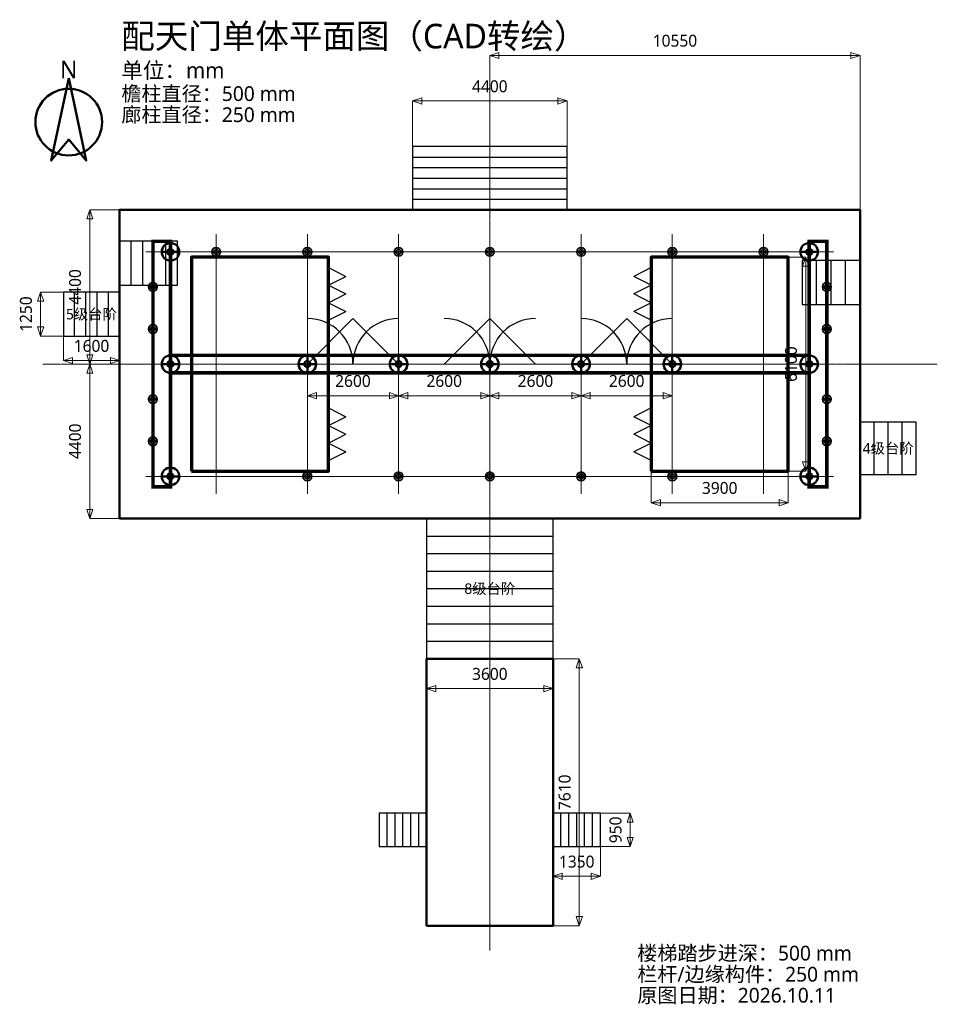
# Model space of a CAD drawing. Header units: millimetres. Extents: x -13396 to 12750, y -13848 to 14217.
import ezdxf
from ezdxf.enums import TextEntityAlignment as Align

# ---------------------------------------------------------------- set-up
doc = ezdxf.new("R2010")
doc.units = ezdxf.units.MM
doc.linetypes.add('CENTER', pattern=[5.08, 3.175, -0.635, 0.635, -0.635])
doc.linetypes.add('DASHED', pattern=[1.524, 1.27, -0.254])
for name, color, linetype, lineweight in [('00_OUTLINE', 7, 'CONTINUOUS', 50), ('A_COLUMN_250', 42, 'CONTINUOUS', 35), ('A_COLUMN_500', 2, 'CONTINUOUS', 50), ('A_DOOR', 3, 'CONTINUOUS', 25), ('A_GRID', 8, 'DASHED', 18), ('A_RAIL', 6, 'CONTINUOUS', 25), ('A_STAIR', 4, 'CONTINUOUS', 25), ('A_WALL', 1, 'CONTINUOUS', 70), ('CENTER', 9, 'CENTER', 18), ('DIMENSION', 7, 'CONTINUOUS', 18), ('TEXT', 7, 'CONTINUOUS', 18)]:
    doc.layers.add(name, color=color, linetype=linetype, lineweight=lineweight)
doc.styles.get("Standard").update_dxf_attribs({"font": 'Microsoft YaHei'})

msp = doc.modelspace()

# ---------------------------------------------------------------- linework, layer by layer
at = {"layer": '00_OUTLINE'}
for points in [[(-12000, 12550), (-12500, 10200), (-12000, 10800), (-11500, 10200)], [(-10550, 0), (10550, 0), (10550, 8800), (-10550, 8800)], [(-1800, -11610), (1800, -11610), (1800, -4000), (-1800, -4000)]]:
    msp.add_lwpolyline(points, close=True, dxfattribs=at)
msp.add_circle((-12000, 11300), 950, dxfattribs=at)
at = {"layer": 'A_COLUMN_250'}
for p, q in [((-7925, 7600), (-7675, 7600)), ((-7800, 7475), (-7800, 7725)), ((-5325, 7600), (-5075, 7600)), ((-5200, 7475), (-5200, 7725)), ((-2725, 7600), (-2475, 7600)), ((-2600, 7475), (-2600, 7725)), ((-125, 7600), (125, 7600)), ((0, 7475), (0, 7725)), ((2475, 7600), (2725, 7600)), ((2600, 7475), (2600, 7725)), ((5075, 7600), (5325, 7600)), ((5200, 7475), (5200, 7725)), ((7675, 7600), (7925, 7600)), ((7800, 7475), (7800, 7725)), ((-9725, 6600), (-9475, 6600)), ((-9600, 6475), (-9600, 6725)), ((9475, 6600), (9725, 6600)), ((9600, 6475), (9600, 6725)), ((-9725, 5400), (-9475, 5400)), ((-9600, 5275), (-9600, 5525)), ((9475, 5400), (9725, 5400)), ((9600, 5275), (9600, 5525)), ((-9725, 3400), (-9475, 3400)), ((-9600, 3275), (-9600, 3525)), ((9475, 3400), (9725, 3400)), ((9600, 3275), (9600, 3525)), ((-9600, 2075), (-9600, 2325)), ((9600, 2075), (9600, 2325)), ((-9725, 2200), (-9475, 2200)), ((9475, 2200), (9725, 2200)), ((-5325, 1200), (-5075, 1200)), ((-5200, 1075), (-5200, 1325)), ((-2725, 1200), (-2475, 1200)), ((-2600, 1075), (-2600, 1325)), ((-125, 1200), (125, 1200)), ((0, 1075), (0, 1325)), ((2475, 1200), (2725, 1200)), ((2600, 1075), (2600, 1325)), ((5075, 1200), (5325, 1200)), ((5200, 1075), (5200, 1325))]:
    msp.add_line(p, q, dxfattribs=at)
for centre, radius in [((-7800, 7600), 125), ((-7800, 7600), 70), ((-5200, 7600), 125), ((-5200, 7600), 70), ((-2600, 7600), 125), ((-2600, 7600), 70), ((0, 7600), 125), ((0, 7600), 70), ((2600, 7600), 125), ((2600, 7600), 70), ((5200, 7600), 125), ((5200, 7600), 70), ((7800, 7600), 125), ((7800, 7600), 70), ((-9600, 6600), 125), ((-9600, 6600), 70), ((9600, 6600), 125), ((9600, 6600), 70), ((-9600, 5400), 125), ((-9600, 5400), 70), ((9600, 5400), 125), ((9600, 5400), 70), ((-9600, 3400), 125), ((-9600, 3400), 70), ((9600, 3400), 125), ((9600, 3400), 70), ((-9600, 2200), 125), ((-9600, 2200), 70), ((9600, 2200), 125), ((9600, 2200), 70), ((-5200, 1200), 125), ((-5200, 1200), 70), ((-2600, 1200), 125), ((-2600, 1200), 70), ((0, 1200), 125), ((0, 1200), 70), ((2600, 1200), 125), ((2600, 1200), 70), ((5200, 1200), 125), ((5200, 1200), 70)]:
    msp.add_circle(centre, radius, dxfattribs=at)
at = {"layer": 'A_COLUMN_500'}
for p, q in [((-9350, 7600), (-8850, 7600)), ((-9100, 7350), (-9100, 7850)), ((8850, 7600), (9350, 7600)), ((9100, 7350), (9100, 7850)), ((-9100, 4150), (-9100, 4650)), ((-9100, 4150), (-9100, 4650)), ((-5200, 4150), (-5200, 4650)), ((-2600, 4150), (-2600, 4650)), ((0, 4150), (0, 4650)), ((2600, 4150), (2600, 4650)), ((5200, 4150), (5200, 4650)), ((9100, 4150), (9100, 4650)), ((9100, 4150), (9100, 4650)), ((-9350, 4400), (-8850, 4400)), ((-9350, 4400), (-8850, 4400)), ((-5450, 4400), (-4950, 4400)), ((-2850, 4400), (-2350, 4400)), ((-250, 4400), (250, 4400)), ((2350, 4400), (2850, 4400)), ((4950, 4400), (5450, 4400)), ((8850, 4400), (9350, 4400)), ((8850, 4400), (9350, 4400)), ((-9100, 950), (-9100, 1450)), ((9100, 950), (9100, 1450)), ((-9350, 1200), (-8850, 1200)), ((8850, 1200), (9350, 1200))]:
    msp.add_line(p, q, dxfattribs=at)
for centre, radius in [((-9100, 7600), 250), ((-9100, 7600), 87.5), ((9100, 7600), 250), ((9100, 7600), 87.5), ((-9100, 4400), 250), ((-9100, 4400), 250), ((-5200, 4400), 250), ((-2600, 4400), 250), ((0, 4400), 250), ((2600, 4400), 250), ((5200, 4400), 250), ((9100, 4400), 250), ((9100, 4400), 250), ((-9100, 4400), 87.5), ((-9100, 4400), 87.5), ((-5200, 4400), 87.5), ((-2600, 4400), 87.5), ((0, 4400), 87.5), ((2600, 4400), 87.5), ((5200, 4400), 87.5), ((9100, 4400), 87.5), ((9100, 4400), 87.5), ((-9100, 1200), 250), ((9100, 1200), 250), ((-9100, 1200), 87.5), ((9100, 1200), 87.5)]:
    msp.add_circle(centre, radius, dxfattribs=at)
at = {"layer": 'A_DOOR'}
for p, q in [((-4600, 7150), (-4100, 6900)), ((4600, 7150), (4100, 6900)), ((-4600, 6650), (-4100, 6900)), ((4600, 6650), (4100, 6900)), ((-4600, 6650), (-4100, 6400)), ((4600, 6650), (4100, 6400)), ((-4600, 6150), (-4100, 6400)), ((4600, 6150), (4100, 6400)), ((-4600, 6150), (-4100, 5900)), ((-4600, 5650), (-4100, 5900)), ((4600, 6150), (4100, 5900)), ((4600, 5650), (4100, 5900)), ((-5200, 4400), (-3900, 5700)), ((-2600, 4400), (-3900, 5700)), ((-1300, 4400), (0, 5700)), ((1300, 4400), (0, 5700)), ((2600, 4400), (3900, 5700)), ((5200, 4400), (3900, 5700)), ((-4600, 3150), (-4100, 2900)), ((4600, 3150), (4100, 2900)), ((-4600, 2650), (-4100, 2900)), ((4600, 2650), (4100, 2900)), ((-4600, 2650), (-4100, 2400)), ((4600, 2650), (4100, 2400)), ((-4600, 2150), (-4100, 2400)), ((4600, 2150), (4100, 2400)), ((-4600, 2150), (-4100, 1900)), ((4600, 2150), (4100, 1900)), ((-4600, 1650), (-4100, 1900)), ((4600, 1650), (4100, 1900))]:
    msp.add_line(p, q, dxfattribs=at)
for centre, start, end in [((-5200, 4400), 0, 90), ((-2600, 4400), 90, 180), ((-1300, 4400), 0, 90), ((1300, 4400), 90, 180), ((2600, 4400), 0, 90), ((5200, 4400), 90, 180)]:
    msp.add_arc(centre, 1300, start, end, dxfattribs=at)
at = {"layer": 'A_GRID'}
for p, q in [((-7800, 700), (-7800, 8100)), ((-5200, 700), (-5200, 8100)), ((-2600, 700), (-2600, 8100)), ((0, 700), (0, 8100)), ((2600, 700), (2600, 8100)), ((5200, 700), (5200, 8100)), ((7800, 700), (7800, 8100)), ((-9800, 7600), (9800, 7600)), ((-9800, 4400), (9800, 4400)), ((-9800, 1200), (9800, 1200))]:
    msp.add_line(p, q, dxfattribs=at)
at = {"layer": 'A_RAIL', "lineweight": 35}
for p, q in [((-1800, -11610), (-1800, -4000)), ((1800, -11610), (1800, -4000))]:
    msp.add_line(p, q, dxfattribs=at)
at = {"layer": 'A_STAIR'}
for p, q in [((-2200, 10300), (2200, 10300)), ((-2200, 10000), (2200, 10000)), ((-2200, 9700), (2200, 9700)), ((-2200, 9400), (2200, 9400)), ((-2200, 9100), (2200, 9100)), ((-10220, 6650), (-10220, 7900)), ((-9890, 6650), (-9890, 7900)), ((-9560, 6650), (-9560, 7900)), ((-9230, 6650), (-9230, 7900)), ((9312, 6100), (9312, 7350)), ((9725, 6100), (9725, 7350)), ((10138, 6100), (10138, 7350)), ((-11830, 5200), (-11830, 6450)), ((-11510, 5200), (-11510, 6450)), ((-11190, 5200), (-11190, 6450)), ((-10870, 5200), (-10870, 6450)), ((10950, 1250), (10950, 2750)), ((11350, 1250), (11350, 2750)), ((11750, 1250), (11750, 2750)), ((-1800, -500), (1800, -500)), ((-1800, -1000), (1800, -1000)), ((-1800, -1500), (1800, -1500)), ((-1800, -2000), (1800, -2000)), ((-1800, -2500), (1800, -2500)), ((-1800, -3000), (1800, -3000)), ((-1800, -3500), (1800, -3500)), ((-2925, -9350), (-2925, -8400)), ((-2700, -9350), (-2700, -8400)), ((-2475, -9350), (-2475, -8400)), ((-2250, -9350), (-2250, -8400)), ((-2025, -9350), (-2025, -8400)), ((2025, -9350), (2025, -8400)), ((2250, -9350), (2250, -8400)), ((2475, -9350), (2475, -8400)), ((2700, -9350), (2700, -8400)), ((2925, -9350), (2925, -8400))]:
    msp.add_line(p, q, dxfattribs=at)
for points in [[(-2200, 8800), (2200, 8800), (2200, 10600), (-2200, 10600)], [(-10550, 6650), (-8900, 6650), (-8900, 7900), (-10550, 7900)], [(8900, 6100), (10550, 6100), (10550, 7350), (8900, 7350)], [(-12150, 5200), (-10550, 5200), (-10550, 6450), (-12150, 6450)], [(10550, 1250), (12150, 1250), (12150, 2750), (10550, 2750)], [(-1800, -4000), (1800, -4000), (1800, 0), (-1800, 0)], [(-3150, -9350), (-1800, -9350), (-1800, -8400), (-3150, -8400)], [(1800, -9350), (3150, -9350), (3150, -8400), (1800, -8400)]]:
    msp.add_lwpolyline(points, close=True, dxfattribs=at)
at = {"layer": 'A_WALL', "const_width": 100}
for points in [[(-9600, 900), (-9100, 900), (-9100, 7900), (-9600, 7900)], [(9100, 900), (9600, 900), (9600, 7900), (9100, 7900)], [(-9100, 4150), (9100, 4150), (9100, 4650), (-9100, 4650)]]:
    msp.add_lwpolyline(points, close=True, dxfattribs=at)
at = {"layer": 'A_WALL'}
for points in [[(-8500, 1350), (-4600, 1350), (-4600, 7450), (-8500, 7450)], [(4600, 1350), (8500, 1350), (8500, 7450), (4600, 7450)]]:
    msp.add_lwpolyline(points, close=True, dxfattribs=at)
at = {"layer": 'CENTER'}
for p, q in [((0, -12310), (0, 11400)), ((-12750, 4400), (12750, 4400)), ((0, -11610), (0, -4000))]:
    msp.add_line(p, q, dxfattribs=at)
at = {"layer": 'DIMENSION'}
for p, q in [((0, 8800), (0, 13200)), ((0, 13200), (10550, 13200)), ((10550, 8800), (10550, 13200)), ((-2200, 10600), (-2200, 11900)), ((-2200, 11900), (2200, 11900)), ((2200, 10600), (2200, 11900)), ((-10550, 8800), (-11400, 8800)), ((-11400, 4400), (-11400, 8800)), ((8500, 7450), (9000, 7450)), ((9000, 1350), (9000, 7450)), ((-12150, 6450), (-12800, 6450)), ((-12800, 5200), (-12800, 6450)), ((-12150, 5200), (-12800, 5200)), ((-12150, 5200), (-12150, 4500)), ((-10550, 5200), (-10550, 4500)), ((-12150, 4500), (-10550, 4500)), ((-10550, 4400), (-11400, 4400)), ((-11400, 0), (-11400, 4400)), ((-10550, 4400), (-11400, 4400)), ((-5200, 4150), (-5200, 3500)), ((-2600, 4150), (-2600, 3500)), ((-2600, 4150), (-2600, 3500)), ((0, 4150), (0, 3500)), ((0, 4150), (0, 3500)), ((2600, 4150), (2600, 3500)), ((2600, 4150), (2600, 3500)), ((5200, 4150), (5200, 3500)), ((-5200, 3500), (-2600, 3500)), ((-2600, 3500), (0, 3500)), ((0, 3500), (2600, 3500)), ((2600, 3500), (5200, 3500)), ((4600, 1350), (4600, 450)), ((8500, 1350), (8500, 450)), ((8500, 1350), (9000, 1350)), ((4600, 450), (8500, 450)), ((-10550, 0), (-11400, 0)), ((-1800, -4000), (-1800, -4850)), ((1800, -4000), (1800, -4850)), ((1800, -4000), (2550, -4000)), ((2550, -11610), (2550, -4000)), ((-1800, -4850), (1800, -4850)), ((3150, -8400), (4000, -8400)), ((4000, -9350), (4000, -8400)), ((1800, -9350), (1800, -10200)), ((3150, -9350), (3150, -10200)), ((3150, -9350), (4000, -9350)), ((1800, -10200), (3150, -10200)), ((1800, -11610), (2550, -11610))]:
    msp.add_line(p, q, dxfattribs=at)
for points in [[(0, 13200), (260, 13287), (260, 13113)], [(10550, 13200), (10290, 13287), (10290, 13113)], [(-2200, 11900), (-1940, 11987), (-1940, 11813)], [(2200, 11900), (1940, 11987), (1940, 11813)], [(-11400, 8800), (-11313, 8540), (-11487, 8540)], [(9000, 7450), (9087, 7190), (8913, 7190)], [(-12800, 6450), (-12713, 6190), (-12887, 6190)], [(-12800, 5200), (-12713, 5460), (-12887, 5460)], [(-12150, 4500), (-11890, 4587), (-11890, 4413)], [(-11400, 4400), (-11313, 4660), (-11487, 4660)], [(-10550, 4500), (-10810, 4587), (-10810, 4413)], [(-11400, 4400), (-11313, 4140), (-11487, 4140)], [(-5200, 3500), (-4940, 3587), (-4940, 3413)], [(-2600, 3500), (-2860, 3587), (-2860, 3413)], [(-2600, 3500), (-2340, 3587), (-2340, 3413)], [(0, 3500), (-260, 3587), (-260, 3413)], [(0, 3500), (260, 3587), (260, 3413)], [(2600, 3500), (2340, 3587), (2340, 3413)], [(2600, 3500), (2860, 3587), (2860, 3413)], [(5200, 3500), (4940, 3587), (4940, 3413)], [(9000, 1350), (9087, 1610), (8913, 1610)], [(4600, 450), (4860, 537), (4860, 363)], [(8500, 450), (8240, 537), (8240, 363)], [(-11400, 0), (-11313, 260), (-11487, 260)], [(2550, -4000), (2637, -4260), (2463, -4260)], [(-1800, -4850), (-1540, -4763), (-1540, -4937)], [(1800, -4850), (1540, -4763), (1540, -4937)], [(4000, -8400), (4087, -8660), (3913, -8660)], [(4000, -9350), (4087, -9090), (3913, -9090)], [(1800, -10200), (2060, -10113), (2060, -10287)], [(3150, -10200), (2890, -10113), (2890, -10287)], [(2550, -11610), (2637, -11350), (2463, -11350)]]:
    msp.add_lwpolyline(points, close=True, dxfattribs=at)

# ---------------------------------------------------------------- texts
for s, p in [('10550', (5275, 13620)), ('4400', (0, 12320)), ('1600', (-11350, 4920)), ('2600', (-3900, 3920)), ('2600', (-1300, 3920)), ('2600', (1300, 3920)), ('2600', (3900, 3920)), ('3900', (6550, 870)), ('3600', (0, -4430)), ('1350', (2475, -9780))]:
    msp.add_text(s, height=340, dxfattribs=at).set_placement(p, align=Align.MIDDLE_CENTER)
for s, p in [('4400', (-11820, 6600)), ('1250', (-13220, 5825)), ('6100', (8580, 4400)), ('4400', (-11820, 2200)), ('7610', (2130, -7805)), ('950', (3580, -8875))]:
    msp.add_text(s, height=340, rotation=90, dxfattribs=at).set_placement(p, align=Align.MIDDLE_CENTER)
at = {"layer": 'TEXT'}
for s, height, p in [('配天门单体平面图（CAD转绘）', 700, (-10500, 13400)), ('单位：mm', 450, (-10500, 12550)), ('檐柱直径：500 mm', 420, (-10500, 11900)), ('廊柱直径：250 mm', 420, (-10500, 11300)), ('楼梯踏步进深：500 mm', 420, (4200, -12600)), ('栏杆/边缘构件：250 mm', 420, (4200, -13200)), ('原图日期：2026.10.11', 420, (4200, -13800))]:
    msp.add_text(s, height=height, dxfattribs=at).set_placement(p)
for s, height, p in [('N', 500, (-12000, 12800)), ('5级台阶', 300, (-11350, 5825)), ('4级台阶', 300, (11350, 2000)), ('8级台阶', 300, (0, -2000))]:
    msp.add_text(s, height=height, dxfattribs=at).set_placement(p, align=Align.MIDDLE_CENTER)

doc.saveas('drawing.dxf')
